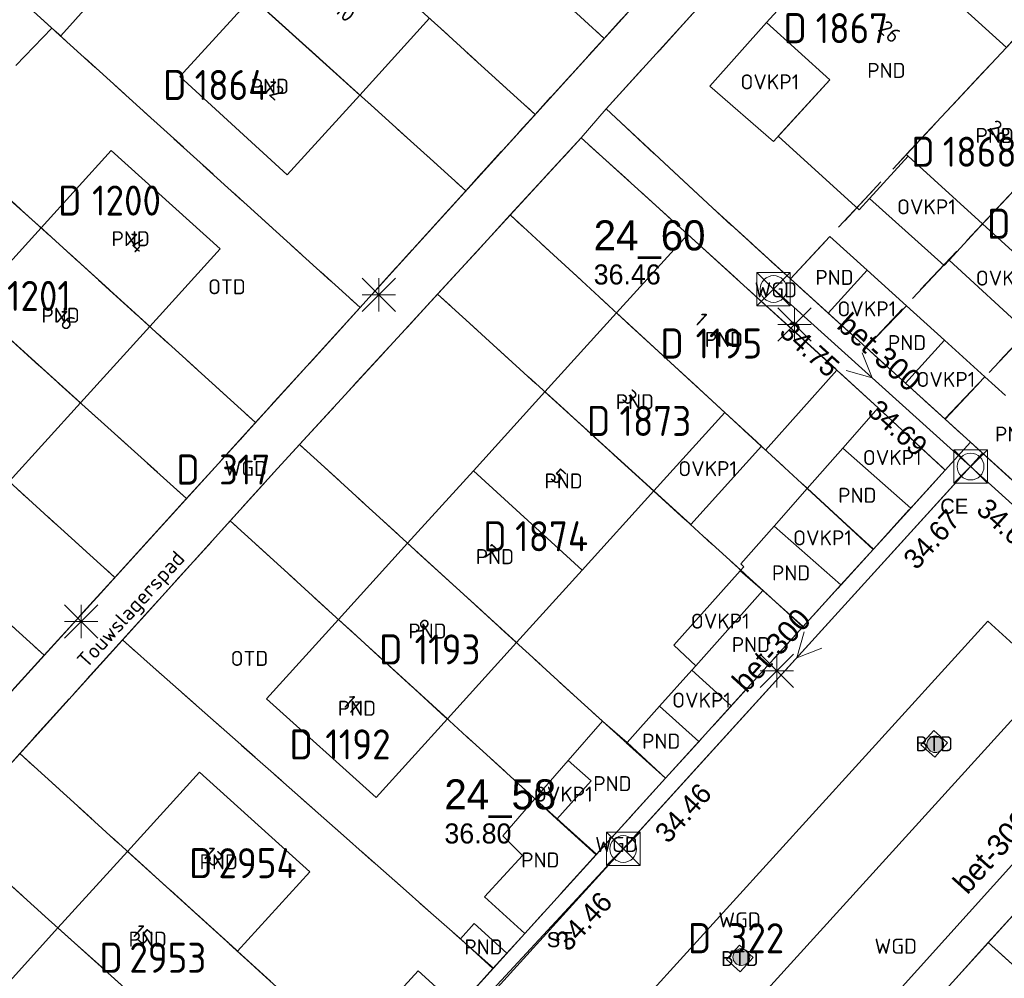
# Model space of a CAD drawing. Header units: metres. Extents: x 207644 to 210135, y 370459 to 373417.
# Tile 171 of 256: x 208717 to 208776, y 371855 to 371912. Entities that reach past the tile are written whole.
import ezdxf
from ezdxf.enums import TextEntityAlignment as Align

# ---------------------------------------------------------------- set-up
doc = ezdxf.new("R2010")
doc.units = ezdxf.units.M
doc.linetypes.add('HIDDEN2', pattern=[4.7625, 3.175, -1.5875])
for name, color, linetype in [('BTD', 7, 'Continuous'), ('CON_BxH300x300mm', 7, 'Continuous'), ('DMM_BxH300x300mm', 7, 'Continuous'), ('GB', 1, 'Continuous'), ('GB07', 1, 'Continuous'), ('GB11', 1, 'Continuous'), ('INV_BxH300x300mm', 7, 'Continuous'), ('KAD_perceelnummer', 212, 'Continuous'), ('KAD_sectie', 212, 'Continuous'), ('KAD_Vastgesteld_Perceel', 212, 'Continuous'), ('KO_INSPECTIE', 7, 'Continuous'), ('NAR', 7, 'Continuous'), ('NLV_inspectieput', 7, 'Continuous'), ('NNR_inspectieput', 7, 'Continuous'), ('NOD_inspectieput', 7, 'Continuous'), ('ORL', 7, 'Continuous'), ('OTD', 7, 'Continuous'), ('OVKP1', 7, 'Continuous'), ('PIJL', 7, 'Continuous'), ('PND', 7, 'Continuous'), ('WGD', 7, 'Continuous')]:
    doc.layers.add(name, color=color, linetype=linetype)
for name, color, linetype, lineweight in [('GMV', 7, 'Continuous', 25), ('GP1', 7, 'Continuous', 30), ('Q21_lantaarnpaal', 1, 'Continuous', 0), ('Q26_boom', 72, 'Continuous', 0), ('Q28_rioolput', 153, 'Continuous', 0)]:
    doc.layers.add(name, color=color, linetype=linetype, lineweight=lineweight)
doc.styles.add('ISO', font='isocpeur.ttf', dxfattribs={"height": 1})
doc.styles.add('ISOCP', font='ISOCP.shx', dxfattribs={"height": 1.8})

# ---------------------------------------------------------------- blocks, each defined once
blk = doc.blocks.new('ACMAP_ANN_TEMPLATE_Vastgesteld_Perceelnummer')
at = {"layer": 'KAD_perceelnummer', "style": 'ISOCP'}
blk.add_attdef('Perceelnummer', text='', height=1.8, dxfattribs=at).set_placement((0, 0), align=Align.MIDDLE)
at = {"layer": 'KAD_sectie', "style": 'ISOCP'}
blk.add_attdef('sectie', text='', height=1.8, dxfattribs=at).set_placement((-2.7, 0), align=Align.MIDDLE_RIGHT)
blk = doc.blocks.new('Q21')
for p, q in [((-1, 1), (0, 0)), ((0, 1), (0, 0)), ((0, 0), (1, 1)), ((-1, 0), (0, 0)), ((-1, -1), (0, 0)), ((0, 0), (1, 0)), ((0, 0), (0, -1)), ((0, 0), (1, -1))]:
    blk.add_line(p, q)
blk = doc.blocks.new('Q28')
at = {"linetype": 'Continuous'}
for p, q in [((-1, -1), (1, 1)), ((-1, 1), (1, -1))]:
    blk.add_line(p, q, dxfattribs=at)
blk.add_lwpolyline([(1, 1), (1, -1), (-1, -1), (-1, 1)], close=True)
blk = doc.blocks.new('Q26')
blk.add_hatch(color=256).paths.add_polyline_path([(-0.452, -0.01, 1), (0.548, -0.01, 1)])
blk.add_circle((0.048, -0.01), 0.5)

msp = doc.modelspace()

# ---------------------------------------------------------------- linework, layer by layer
at = {"layer": 'CON_BxH300x300mm', "color": 253, "linetype": 'Continuous', "lineweight": 13}
for points in [[(208773.79, 371885.67), (208761.99, 371896.31)], [(208752.99, 371862.77), (208773.79, 371885.67)], [(208773.79, 371885.67), (208786.99, 371873.71)], [(208786.99, 371873.71), (208766.24, 371850.68)], [(208731.59, 371839.69), (208752.99, 371862.77)]]:
    msp.add_lwpolyline(points, dxfattribs=at)
at = {"layer": 'GB', "color": 253, "linetype": 'Continuous', "lineweight": 13}
for points in [[(208761.566, 371912.279), (208766.654, 371917.87)], [(208771.114, 371915.163), (208775.932, 371910.778)], [(208730.742, 371913.777), (208726.44, 371909.03)], [(208737.214, 371907.922), (208741.393, 371912.521)], [(208765.352, 371908.832), (208761.566, 371912.279)], [(208726.44, 371909.03), (208732.871, 371903.143)], [(208762.276, 371905.453), (208765.352, 371908.832)], [(208732.871, 371903.143), (208737.214, 371907.922)], [(208767.12, 371901.044), (208762.276, 371905.453)], [(208718.129, 371899.972), (208722.324, 371904.594)], [(208722.324, 371904.594), (208728.858, 371898.717)], [(208770.044, 371904.261), (208767.741, 371901.728)], [(208770.044, 371904.261), (208774.503, 371900.209)], [(208767.741, 371901.728), (208767.12, 371901.044)], [(208779.217, 371895.926), (208774.503, 371900.209)], [(208713.959, 371895.378), (208718.129, 371899.972)], [(208752.591, 371894.879), (208756.852, 371899.577)], [(208756.852, 371899.577), (208765.789, 371891.451)], [(208765.369, 371899.454), (208767.6, 371897.431)], [(208728.858, 371898.717), (208724.635, 371894.061)], [(208762.999, 371896.921), (208765.266, 371894.862)], [(208748.299, 371890.147), (208752.591, 371894.879)], [(208720.486, 371889.488), (208724.635, 371894.061)], [(208767.533, 371892.802), (208769.887, 371890.663)], [(208761.517, 371886.661), (208765.789, 371891.451)], [(208744.015, 371885.424), (208748.299, 371890.147)], [(208716.212, 371884.776), (208720.486, 371889.488)], [(208754.814, 371884.211), (208759.07, 371888.914)], [(208772.241, 371888.524), (208773.777, 371887.128)], [(208773.777, 371887.128), (208774.505, 371886.468)], [(208764.006, 371884.369), (208766.13, 371886.781)], [(208776.747, 371884.432), (208774.505, 371886.468)], [(208740.077, 371881.083), (208744.015, 371885.424)], [(208750.528, 371879.476), (208754.814, 371884.211)], [(208767.95, 371880.704), (208770.207, 371883.191)], [(208760.034, 371879.858), (208762.02, 371882.113)], [(208735.935, 371876.516), (208740.077, 371881.083)], [(208746.594, 371875.129), (208750.528, 371879.476)], [(208763.762, 371876.089), (208766.027, 371878.585)], [(208731.627, 371871.767), (208735.935, 371876.516)], [(208759.452, 371871.34), (208763.762, 371876.089)], [(208742.458, 371870.559), (208746.594, 371875.129)], [(208738.198, 371865.852), (208731.627, 371871.767)], [(208742.458, 371870.559), (208738.198, 371865.852)], [(208755.525, 371867.012), (208757.523, 371869.214)], [(208727.61, 371867.371), (208723.304, 371862.629)], [(208734.227, 371861.403), (208727.61, 371867.371)], [(208751.361, 371862.424), (208755.525, 371867.012)], [(208719.141, 371858.045), (208723.304, 371862.629)], [(208746.954, 371862.388), (208744.691, 371859.895)], [(208751.361, 371862.424), (208747.09, 371857.717)], [(208729.886, 371856.651), (208734.227, 371861.403)], [(208744.691, 371859.895), (208747.09, 371857.717)], [(208714.962, 371853.443), (208719.141, 371858.045)], [(208731.878, 371854.831), (208729.886, 371856.651)]]:
    msp.add_lwpolyline(points, dxfattribs=at)
at = {"layer": 'GB07', "color": 253, "linetype": 'Continuous', "lineweight": 13}
for points in [[(208730.742, 371913.777), (208737.214, 371907.922)], [(208718.768, 371911.938), (208717.892, 371912.733)], [(208769.94, 371904.355), (208775.932, 371910.778)], [(208780.521, 371906.603), (208774.503, 371900.209)], [(208770.044, 371904.261), (208769.94, 371904.355)], [(208718.129, 371899.972), (208724.635, 371894.061)], [(208720.486, 371889.488), (208713.959, 371895.378)], [(208769.958, 371895.294), (208767.533, 371892.802)], [(208752.591, 371894.879), (208759.07, 371888.914)], [(208774.646, 371891.046), (208772.241, 371888.524)], [(208748.299, 371890.147), (208754.814, 371884.211)], [(208759.07, 371888.914), (208761.517, 371886.661)], [(208750.528, 371879.476), (208744.015, 371885.424)], [(208767.95, 371880.704), (208764.006, 371884.369)], [(208746.594, 371875.129), (208740.077, 371881.083)], [(208761.342, 371878.242), (208760, 371879.436)], [(208763.762, 371876.089), (208761.342, 371878.242)], [(208742.458, 371870.559), (208735.935, 371876.516)], [(208759.452, 371871.34), (208757.093, 371873.481)], [(208755.525, 371867.012), (208753.234, 371869.157)], [(208749.021, 371864.563), (208747.701, 371865.769)], [(208751.361, 371862.424), (208749.021, 371864.563)], [(208729.886, 371856.651), (208723.304, 371862.629)], [(208725.731, 371852.104), (208719.141, 371858.045)]]:
    msp.add_lwpolyline(points, dxfattribs=at)
at = {"layer": 'GB11', "color": 253, "linetype": 'Continuous', "lineweight": 13}
for points in [[(208716.616, 371909.696), (208718.768, 371911.938)], [(208762.999, 371896.921), (208765.369, 371899.454)], [(208765.266, 371894.862), (208767.6, 371897.431)], [(208769.958, 371895.294), (208772.227, 371893.238)], [(208769.887, 371890.663), (208772.227, 371893.238)], [(208774.646, 371891.046), (208775.887, 371889.921)], [(208766.13, 371886.781), (208770.207, 371883.191)], [(208762.02, 371882.113), (208766.027, 371878.585)], [(208760, 371879.436), (208760.216, 371879.678)], [(208760.216, 371879.678), (208760.034, 371879.858)], [(208757.332, 371873.749), (208761.342, 371878.242)], [(208757.093, 371873.481), (208757.332, 371873.749)], [(208753.234, 371869.157), (208755.163, 371871.319)], [(208755.163, 371871.319), (208757.523, 371869.214)], [(208749.7, 371868.07), (208751.753, 371870.434)], [(208751.753, 371870.434), (208753.234, 371869.157)], [(208749.021, 371864.563), (208751.066, 371866.848), (208749.7, 371868.07)], [(208747.701, 371865.769), (208745.783, 371863.56)], [(208745.783, 371863.56), (208746.954, 371862.388)], [(208746.011, 371856.522), (208744.069, 371858.297), (208743.24, 371857.391), (208745.182, 371855.615)]]:
    msp.add_lwpolyline(points, dxfattribs=at)
at = {"layer": 'GMV', "color": 253, "linetype": 'Continuous', "lineweight": 13}
for points in [[(208710.053, 371865.277), (208767.847, 371928.955)], [(208761.348, 371917.438), (208751.973, 371907.094)], [(208751.973, 371907.094), (208750.469, 371905.369)], [(208751.973, 371907.094), (208758.332, 371901.162)], [(208750.469, 371905.369), (208732.281, 371885.551)], [(208756.852, 371899.577), (208750.469, 371905.369)], [(208758.332, 371901.162), (208762.999, 371896.921)], [(208765.266, 371894.862), (208767.533, 371892.802)], [(208765.789, 371891.451), (208768.255, 371889.193)], [(208769.887, 371890.663), (208772.241, 371888.524)], [(208772.265, 371885.459), (208768.255, 371889.193)], [(208772.265, 371885.459), (208773.777, 371887.128)], [(208732.294, 371839.95), (208774.505, 371886.468)], [(208732.281, 371885.551), (208692.957, 371842.04)], [(208770.207, 371883.191), (208772.265, 371885.459)], [(208766.027, 371878.585), (208767.95, 371880.704)], [(208741.356, 371839.554), (208774.817, 371876.416)], [(208774.817, 371876.416), (208778.554, 371873.023)], [(208778.554, 371873.023), (208745.094, 371836.161)], [(208757.523, 371869.214), (208759.452, 371871.34)], [(208770.816, 371869.007), (208771.59, 371869.874)], [(208771.59, 371869.874), (208772.416, 371869.137)], [(208771.642, 371868.27), (208770.816, 371869.007)], [(208772.416, 371869.137), (208771.642, 371868.27)], [(208776.72, 371859.231), (208772.708, 371854.8)], [(208746.011, 371856.522), (208747.09, 371857.717)], [(208759.172, 371856.142), (208759.946, 371857.009)], [(208759.946, 371857.009), (208760.772, 371856.272)], [(208745.182, 371855.615), (208746.011, 371856.522)], [(208759.998, 371855.405), (208759.172, 371856.142)], [(208760.772, 371856.272), (208759.998, 371855.405)], [(208743.099, 371853.295), (208745.182, 371855.615)]]:
    msp.add_lwpolyline(points, dxfattribs=at)
at = {"layer": 'GP1', "color": 253, "linetype": 'Continuous', "lineweight": 13}
for points in [[(208719.31, 371911.469), (208723.708, 371916.376)], [(208718.768, 371911.938), (208719.31, 371911.469)], [(208758.182, 371908.46), (208761.566, 371912.279)], [(208761.989, 371905.138), (208758.182, 371908.46)], [(208765.352, 371908.832), (208761.989, 371905.138)], [(208715.921, 371901.939), (208718.129, 371899.972)], [(208772.504, 371898.035), (208772.21, 371897.715), (208767.741, 371901.728)], [(208772.504, 371898.035), (208774.503, 371900.209)], [(208777.244, 371893.676), (208772.504, 371898.035)], [(208767.6, 371897.431), (208769.958, 371895.294)], [(208772.227, 371893.238), (208774.646, 371891.046)], [(208761.272, 371886.886), (208759.07, 371888.914)], [(208766.13, 371886.781), (208768.255, 371889.193)], [(208757.034, 371882.202), (208761.272, 371886.886)], [(208754.814, 371884.211), (208757.034, 371882.202)], [(208762.02, 371882.113), (208764.006, 371884.369)], [(208756.028, 371874.967), (208760, 371879.436)], [(208757.332, 371873.749), (208756.028, 371874.967)], [(208755.163, 371871.319), (208757.093, 371873.481)], [(208747.701, 371865.769), (208749.7, 371868.07)], [(208738.606, 371853.168), (208740.703, 371855.476)], [(208740.703, 371855.476), (208743.099, 371853.295)]]:
    msp.add_lwpolyline(points, dxfattribs=at)
at = {"layer": 'KAD_Vastgesteld_Perceel', "color": 253, "linetype": 'HIDDEN2', "lineweight": 13}
for points in [[(208756.075, 371915.984), (208751.839, 371911.317), (208730.19, 371931.102), (208734.443, 371935.788), (208756.075, 371915.984)], [(208726.033, 371926.522), (208730.19, 371931.102), (208751.839, 371911.317), (208747.708, 371906.765), (208726.033, 371926.522)], [(208781.046, 371916.26), (208763.003, 371896.918), (208758.332, 371901.162), (208751.973, 371907.094), (208769.964, 371926.946), (208781.046, 371916.26)], [(208726.033, 371926.522), (208747.708, 371906.765), (208743.554, 371902.187), (208721.804, 371921.862), (208726.033, 371926.522)], [(208743.554, 371902.187), (208737.232, 371895.197), (208715.493, 371914.908), (208721.804, 371921.862), (208743.554, 371902.187)], [(208767.534, 371892.803), (208763.003, 371896.918), (208781.046, 371916.26), (208785.534, 371911.931), (208767.534, 371892.803)], [(208730.972, 371888.305), (208709.254, 371908.034), (208715.493, 371914.908), (208737.232, 371895.197), (208730.972, 371888.305)], [(208772.266, 371888.505), (208767.534, 371892.803), (208785.534, 371911.931), (208790.092, 371907.536), (208772.266, 371888.505)], [(208730.972, 371888.305), (208726.839, 371883.755), (208705.058, 371903.411), (208709.254, 371908.034), (208730.972, 371888.305)], [(208776.749, 371884.434), (208772.266, 371888.505), (208790.092, 371907.536), (208794.509, 371903.276), (208776.749, 371884.434)], [(208756.852, 371899.577), (208763.37, 371893.665), (208768.255, 371889.193), (208772.265, 371885.459), (208767.967, 371880.722), (208746.223, 371900.743), (208750.469, 371905.369), (208756.852, 371899.577)], [(208726.839, 371883.755), (208722.553, 371879.037), (208700.803, 371898.722), (208705.058, 371903.411), (208726.839, 371883.755)], [(208767.967, 371880.722), (208763.748, 371876.073), (208741.873, 371896.002), (208746.223, 371900.743), (208767.967, 371880.722)], [(208722.553, 371879.037), (208718.315, 371874.372), (208696.629, 371894.124), (208700.803, 371898.722), (208722.553, 371879.037)], [(208763.748, 371876.073), (208755.516, 371867.002), (208751.526, 371870.624), (208733.606, 371886.995), (208741.873, 371896.002), (208763.748, 371876.073)], [(208718.315, 371874.372), (208714.085, 371869.699), (208692.322, 371889.415), (208696.629, 371894.124), (208718.315, 371874.372)], [(208755.516, 371867.002), (208751.388, 371862.453), (208748.991, 371864.608), (208747.404, 371866.043), (208729.46, 371882.429), (208732.281, 371885.551), (208733.606, 371886.995), (208751.526, 371870.624), (208755.516, 371867.002)], [(208723.005, 371875.287), (208729.46, 371882.429), (208747.404, 371866.043), (208748.991, 371864.608), (208751.388, 371862.453), (208747.09, 371857.717), (208745.212, 371855.636), (208723.005, 371875.287)], [(208723.005, 371875.287), (208745.212, 371855.636), (208743.099, 371853.295), (208738.796, 371848.559), (208716.856, 371868.484), (208723.005, 371875.287)], [(208712.683, 371863.866), (208716.856, 371868.484), (208738.796, 371848.559), (208734.685, 371844.033), (208712.683, 371863.866)], [(208708.522, 371859.262), (208712.683, 371863.866), (208734.685, 371844.033), (208730.488, 371839.413), (208708.522, 371859.262)], [(208781.029, 371863.992), (208800.78, 371846.28), (208794.466, 371839.323), (208774.851, 371857.167), (208776.72, 371859.231), (208781.029, 371863.992)], [(208774.851, 371857.167), (208794.466, 371839.323), (208788.064, 371832.269), (208768.55, 371850.218), (208772.708, 371854.8), (208774.851, 371857.167)]]:
    msp.add_lwpolyline(points, close=True, dxfattribs=at)
for points in [[(208769.964, 371926.946), (208751.973, 371907.094), (208750.469, 371905.369), (208746.223, 371900.743), (208741.873, 371896.002), (208733.606, 371886.995), (208732.281, 371885.551), (208729.46, 371882.429), (208723.005, 371875.287), (208716.856, 371868.484), (208712.683, 371863.866), (208708.522, 371859.262), (208704.361, 371854.658)], [(208690.808, 371844.091), (208708.686, 371863.82), (208710.053, 371865.277), (208710.053, 371865.277), (208714.085, 371869.699), (208718.315, 371874.372), (208722.553, 371879.037), (208726.839, 371883.755), (208730.972, 371888.305), (208737.232, 371895.197), (208743.554, 371902.187), (208747.708, 371906.765), (208751.839, 371911.317), (208756.075, 371915.984)], [(208743.099, 371853.295), (208745.212, 371855.636), (208747.09, 371857.717), (208751.388, 371862.453), (208755.516, 371867.002), (208763.748, 371876.073), (208767.967, 371880.722), (208772.265, 371885.459), (208768.255, 371889.193), (208763.37, 371893.665), (208756.852, 371899.577), (208750.469, 371905.369), (208751.973, 371907.094), (208758.332, 371901.162), (208763.003, 371896.918), (208767.534, 371892.803), (208772.266, 371888.505), (208776.749, 371884.434)], [(208776.72, 371859.231), (208774.851, 371857.167), (208772.708, 371854.8)]]:
    msp.add_lwpolyline(points, dxfattribs=at)
at = {"layer": 'NOD_inspectieput', "color": 253, "lineweight": 13}
for centre in [(208761.99, 371896.31), (208773.79, 371885.67), (208752.99, 371862.77)]:
    msp.add_circle(centre, 0.8, dxfattribs=at)
at = {"layer": 'PIJL', "color": 253, "lineweight": 13}
for points in [[(208767.3, 371892.49), (208767.89, 371890.99), (208766.34, 371891.42)], [(208763.83, 371875.77), (208763.39, 371874.22), (208764.89, 371874.8)]]:
    msp.add_lwpolyline(points, dxfattribs=at)

# ---------------------------------------------------------------- block references
at = {"layer": 'KAD_Vastgesteld_Perceel', "color": 253, "linetype": 'HIDDEN2', "lineweight": 13}
ref = msp.add_blockref('ACMAP_ANN_TEMPLATE_Vastgesteld_Perceelnummer', (208766.683, 371911.932), dxfattribs=at)
ref.add_attrib('Perceelnummer', '1867', dxfattribs={"layer": 'KAD_perceelnummer', "lineweight": 13, "height": 1.8, "style": 'ISOCP'}).set_placement((208766.683, 371911.932), align=Align.MIDDLE)
ref.add_attrib('sectie', 'D', dxfattribs={"layer": 'KAD_sectie', "lineweight": 13, "height": 1.8, "style": 'ISOCP'}).set_placement((208763.983, 371911.932), align=Align.MIDDLE_RIGHT)
ref = msp.add_blockref('ACMAP_ANN_TEMPLATE_Vastgesteld_Perceelnummer', (208729.535, 371908.53), dxfattribs=at)
ref.add_attrib('Perceelnummer', '1864', dxfattribs={"layer": 'KAD_perceelnummer', "lineweight": 13, "height": 1.8, "style": 'ISOCP'}).set_placement((208729.535, 371908.53), align=Align.MIDDLE)
ref.add_attrib('sectie', 'D', dxfattribs={"layer": 'KAD_sectie', "lineweight": 13, "height": 1.8, "style": 'ISOCP'}).set_placement((208726.835, 371908.53), align=Align.MIDDLE_RIGHT)
ref = msp.add_blockref('ACMAP_ANN_TEMPLATE_Vastgesteld_Perceelnummer', (208774.338, 371904.532), dxfattribs=at)
ref.add_attrib('Perceelnummer', '1868', dxfattribs={"layer": 'KAD_perceelnummer', "lineweight": 13, "height": 1.8, "style": 'ISOCP'}).set_placement((208774.338, 371904.532), align=Align.MIDDLE)
ref.add_attrib('sectie', 'D', dxfattribs={"layer": 'KAD_sectie', "lineweight": 13, "height": 1.8, "style": 'ISOCP'}).set_placement((208771.638, 371904.532), align=Align.MIDDLE_RIGHT)
ref = msp.add_blockref('ACMAP_ANN_TEMPLATE_Vastgesteld_Perceelnummer', (208723.246, 371901.606), dxfattribs=at)
ref.add_attrib('Perceelnummer', '1200', dxfattribs={"layer": 'KAD_perceelnummer', "lineweight": 13, "height": 1.8, "style": 'ISOCP'}).set_placement((208723.246, 371901.606), align=Align.MIDDLE)
ref.add_attrib('sectie', 'D', dxfattribs={"layer": 'KAD_sectie', "lineweight": 13, "height": 1.8, "style": 'ISOCP'}).set_placement((208720.546, 371901.606), align=Align.MIDDLE_RIGHT)
ref = msp.add_blockref('ACMAP_ANN_TEMPLATE_Vastgesteld_Perceelnummer', (208778.875, 371900.218), dxfattribs=at)
ref.add_attrib('Perceelnummer', '1869', dxfattribs={"layer": 'KAD_perceelnummer', "lineweight": 13, "height": 1.8, "style": 'ISOCP'}).set_placement((208778.875, 371900.218), align=Align.MIDDLE)
ref.add_attrib('sectie', 'D', dxfattribs={"layer": 'KAD_sectie', "lineweight": 13, "height": 1.8, "style": 'ISOCP'}).set_placement((208776.175, 371900.218), align=Align.MIDDLE_RIGHT)
ref = msp.add_blockref('ACMAP_ANN_TEMPLATE_Vastgesteld_Perceelnummer', (208718.002, 371895.895), dxfattribs=at)
ref.add_attrib('Perceelnummer', '1201', dxfattribs={"layer": 'KAD_perceelnummer', "lineweight": 13, "height": 1.8, "style": 'ISOCP'}).set_placement((208718.002, 371895.895), align=Align.MIDDLE)
ref.add_attrib('sectie', 'D', dxfattribs={"layer": 'KAD_sectie', "lineweight": 13, "height": 1.8, "style": 'ISOCP'}).set_placement((208715.302, 371895.895), align=Align.MIDDLE_RIGHT)
ref = msp.add_blockref('ACMAP_ANN_TEMPLATE_Vastgesteld_Perceelnummer', (208759.315, 371893.046), dxfattribs=at)
ref.add_attrib('Perceelnummer', '1195', dxfattribs={"layer": 'KAD_perceelnummer', "lineweight": 13, "height": 1.8, "style": 'ISOCP'}).set_placement((208759.315, 371893.046), align=Align.MIDDLE)
ref.add_attrib('sectie', 'D', dxfattribs={"layer": 'KAD_sectie', "lineweight": 13, "height": 1.8, "style": 'ISOCP'}).set_placement((208756.615, 371893.046), align=Align.MIDDLE_RIGHT)
ref = msp.add_blockref('ACMAP_ANN_TEMPLATE_Vastgesteld_Perceelnummer', (208754.914, 371888.408), dxfattribs=at)
ref.add_attrib('Perceelnummer', '1873', dxfattribs={"layer": 'KAD_perceelnummer', "lineweight": 13, "height": 1.8, "style": 'ISOCP'}).set_placement((208754.914, 371888.408), align=Align.MIDDLE)
ref.add_attrib('sectie', 'D', dxfattribs={"layer": 'KAD_sectie', "lineweight": 13, "height": 1.8, "style": 'ISOCP'}).set_placement((208752.214, 371888.408), align=Align.MIDDLE_RIGHT)
ref = msp.add_blockref('ACMAP_ANN_TEMPLATE_Vastgesteld_Perceelnummer', (208730.327, 371885.498), dxfattribs=at)
ref.add_attrib('Perceelnummer', '317', dxfattribs={"layer": 'KAD_perceelnummer', "lineweight": 13, "height": 1.8, "style": 'ISOCP'}).set_placement((208730.327, 371885.498), align=Align.MIDDLE)
ref.add_attrib('sectie', 'D', dxfattribs={"layer": 'KAD_sectie', "lineweight": 13, "height": 1.8, "style": 'ISOCP'}).set_placement((208727.627, 371885.498), align=Align.MIDDLE_RIGHT)
ref = msp.add_blockref('ACMAP_ANN_TEMPLATE_Vastgesteld_Perceelnummer', (208748.704, 371881.502), dxfattribs=at)
ref.add_attrib('Perceelnummer', '1874', dxfattribs={"layer": 'KAD_perceelnummer', "lineweight": 13, "height": 1.8, "style": 'ISOCP'}).set_placement((208748.704, 371881.502), align=Align.MIDDLE)
ref.add_attrib('sectie', 'D', dxfattribs={"layer": 'KAD_sectie', "lineweight": 13, "height": 1.8, "style": 'ISOCP'}).set_placement((208746.004, 371881.502), align=Align.MIDDLE_RIGHT)
ref = msp.add_blockref('ACMAP_ANN_TEMPLATE_Vastgesteld_Perceelnummer', (208742.468, 371874.724), dxfattribs=at)
ref.add_attrib('Perceelnummer', '1193', dxfattribs={"layer": 'KAD_perceelnummer', "lineweight": 13, "height": 1.8, "style": 'ISOCP'}).set_placement((208742.468, 371874.724), align=Align.MIDDLE)
ref.add_attrib('sectie', 'D', dxfattribs={"layer": 'KAD_sectie', "lineweight": 13, "height": 1.8, "style": 'ISOCP'}).set_placement((208739.768, 371874.724), align=Align.MIDDLE_RIGHT)
ref = msp.add_blockref('ACMAP_ANN_TEMPLATE_Vastgesteld_Perceelnummer', (208737.102, 371869.033), dxfattribs=at)
ref.add_attrib('Perceelnummer', '1192', dxfattribs={"layer": 'KAD_perceelnummer', "lineweight": 13, "height": 1.8, "style": 'ISOCP'}).set_placement((208737.102, 371869.033), align=Align.MIDDLE)
ref.add_attrib('sectie', 'D', dxfattribs={"layer": 'KAD_sectie', "lineweight": 13, "height": 1.8, "style": 'ISOCP'}).set_placement((208734.402, 371869.033), align=Align.MIDDLE_RIGHT)
ref = msp.add_blockref('ACMAP_ANN_TEMPLATE_Vastgesteld_Perceelnummer', (208731.094, 371861.923), dxfattribs=at)
ref.add_attrib('Perceelnummer', '2954', dxfattribs={"layer": 'KAD_perceelnummer', "lineweight": 13, "height": 1.8, "style": 'ISOCP'}).set_placement((208731.094, 371861.923), align=Align.MIDDLE)
ref.add_attrib('sectie', 'D', dxfattribs={"layer": 'KAD_sectie', "lineweight": 13, "height": 1.8, "style": 'ISOCP'}).set_placement((208728.394, 371861.923), align=Align.MIDDLE_RIGHT)
ref = msp.add_blockref('ACMAP_ANN_TEMPLATE_Vastgesteld_Perceelnummer', (208760.958, 371857.428), dxfattribs=at)
ref.add_attrib('Perceelnummer', '322', dxfattribs={"layer": 'KAD_perceelnummer', "lineweight": 13, "height": 1.8, "style": 'ISOCP'}).set_placement((208760.958, 371857.428), align=Align.MIDDLE)
ref.add_attrib('sectie', 'D', dxfattribs={"layer": 'KAD_sectie', "lineweight": 13, "height": 1.8, "style": 'ISOCP'}).set_placement((208758.258, 371857.428), align=Align.MIDDLE_RIGHT)
ref = msp.add_blockref('ACMAP_ANN_TEMPLATE_Vastgesteld_Perceelnummer', (208725.72, 371856.259), dxfattribs=at)
ref.add_attrib('Perceelnummer', '2953', dxfattribs={"layer": 'KAD_perceelnummer', "lineweight": 13, "height": 1.8, "style": 'ISOCP'}).set_placement((208725.72, 371856.259), align=Align.MIDDLE)
ref.add_attrib('sectie', 'D', dxfattribs={"layer": 'KAD_sectie', "lineweight": 13, "height": 1.8, "style": 'ISOCP'}).set_placement((208723.02, 371856.259), align=Align.MIDDLE_RIGHT)
at = {"layer": 'Q21_lantaarnpaal', "color": 253}
for p in [(208738.361, 371895.954), (208763.239, 371894.19), (208720.535, 371876.401), (208762.189, 371873.444)]:
    msp.add_blockref('Q21', p, dxfattribs=at)
at = {"layer": 'Q26_boom', "color": 253}
for p in [(208771.629, 371869.051), (208760.013, 371856.302)]:
    msp.add_blockref('Q26', p, dxfattribs=at)
at = {"layer": 'Q28_rioolput', "color": 253}
for p in [(208761.988, 371896.305), (208773.793, 371885.67), (208752.994, 371862.771)]:
    msp.add_blockref('Q28', p, dxfattribs=at)

# ---------------------------------------------------------------- texts
at = {"layer": 'BTD', "color": 253, "linetype": 'Continuous', "lineweight": 13, "style": 'ISO'}
for p in [(208771.616, 371869.072), (208759.972, 371856.207)]:
    msp.add_text('BTD', height=0.9, dxfattribs=at).set_placement(p, align=Align.MIDDLE_CENTER)
at = {"layer": 'DMM_BxH300x300mm', "color": 253, "lineweight": 13}
for rotation, p in [(317.96, (208765.71, 371894.02)), (47.75, (208760.36, 371872.06)), (47.98, (208773.59, 371859.99))]:
    msp.add_text('bet-300', height=1.3, rotation=rotation, dxfattribs=at).set_placement(p)
at = {"layer": 'INV_BxH300x300mm', "color": 253, "lineweight": 13}
for s, rotation, p in [('34.75', 317.96, (208762.27, 371893.63)), ('34.69', 317.96, (208767.53, 371888.89)), ('34.69', 317.82, (208774.06, 371882.99)), ('34.67', 47.75, (208770.55, 371879.43)), ('34.46', 47.75, (208755.67, 371863.04)), ('34.46', 47.16, (208749.69, 371856.56))]:
    msp.add_text(s, height=1.2, rotation=rotation, dxfattribs=at).set_placement(p)
at = {"layer": 'KO_INSPECTIE', "color": 253, "lineweight": 13}
for s, p in [('CE', (208771.97, 371882.85)), ('ST', (208748.41, 371856.89))]:
    msp.add_text(s, height=0.9, dxfattribs=at).set_placement(p)
at = {"layer": 'NAR', "color": 253, "linetype": 'Continuous', "lineweight": 13, "style": 'ISO'}
for s, rotation, p in [('10', 317.8, (208736.346, 371912.915)), ('26', 317.7, (208768.951, 371911.723)), ('12', 317.7, (208732.083, 371908.223)), ('28', 317, (208775.499, 371905.765)), ('14', 317.8, (208723.784, 371899.077)), ('16', 317.8, (208719.592, 371894.456)), ('1', 317.8, (208757.655, 371894.508)), ('3', 317.7, (208753.402, 371889.82)), ('5', 317.7, (208749.111, 371885.088)), ('7', 317.6, (208745, 371880.556)), ('9', 317.6, (208740.96, 371876.103)), ('11', 317.8, (208736.744, 371871.455)), ('13', 317.8, (208728.423, 371862.317)), ('15', 317.8, (208724.189, 371857.654))]:
    msp.add_text(s, height=0.9, rotation=rotation, dxfattribs=at).set_placement(p, align=Align.MIDDLE_CENTER)
at = {"layer": 'NLV_inspectieput', "color": 253, "lineweight": 13}
for s, p in [('36.46', (208751.22, 371896.58)), ('36.80', (208742.28, 371863.1))]:
    msp.add_text(s, height=1.2, dxfattribs=at).set_placement(p)
at = {"layer": 'NNR_inspectieput', "color": 253, "lineweight": 13}
for s, p in [('24_60', (208751.22, 371898.62)), ('24_58', (208742.28, 371865.14))]:
    msp.add_text(s, height=1.8, dxfattribs=at).set_placement(p)
at = {"layer": 'ORL', "color": 253, "linetype": 'Continuous', "lineweight": 13, "style": 'ISO'}
msp.add_text('Touwslagerspad', height=0.9, rotation=47.9, dxfattribs=at).set_placement((208723.499, 371877.137), align=Align.MIDDLE_CENTER)
at = {"layer": 'OTD', "color": 253, "linetype": 'Continuous', "lineweight": 13, "style": 'ISO'}
for p in [(208729.255, 371896.444), (208730.606, 371874.184)]:
    msp.add_text('OTD', height=0.9, dxfattribs=at).set_placement(p, align=Align.MIDDLE_CENTER)
at = {"layer": 'OVKP1', "color": 253, "linetype": 'Continuous', "lineweight": 13, "style": 'ISO'}
for p in [(208761.767, 371908.714), (208771.145, 371901.23), (208775.861, 371896.962), (208767.576, 371895.119), (208772.309, 371890.894), (208769.096, 371886.215), (208758.043, 371885.548), (208764.921, 371881.404), (208758.796, 371876.415), (208757.678, 371871.686), (208749.399, 371866.054)]:
    msp.add_text('OVKP1', height=0.9, dxfattribs=at).set_placement(p, align=Align.MIDDLE_CENTER)
at = {"layer": 'PND', "color": 253, "linetype": 'Continuous', "lineweight": 13, "style": 'ISO'}
for p in [(208768.749, 371909.4), (208731.827, 371908.447), (208775.231, 371905.505), (208723.494, 371899.32), (208765.639, 371897.004), (208719.297, 371894.736), (208759.02, 371893.286), (208769.985, 371893.097), (208753.685, 371889.556), (208776.397, 371887.619), (208749.415, 371884.811), (208767.007, 371883.952), (208745.303, 371880.278), (208763.041, 371879.306), (208741.265, 371875.823), (208760.636, 371875.01), (208737.043, 371871.198), (208755.267, 371869.225), (208752.341, 371866.683), (208728.766, 371861.998), (208748.026, 371862.111), (208724.514, 371857.366), (208744.62, 371856.903)]:
    msp.add_text('PND', height=0.9, dxfattribs=at).set_placement(p, align=Align.MIDDLE_CENTER)
at = {"layer": 'WGD', "color": 253, "linetype": 'Continuous', "lineweight": 13, "style": 'ISO'}
for p in [(208762.123, 371896.257), (208730.386, 371885.567), (208752.583, 371863.04), (208759.955, 371858.522), (208769.309, 371856.947)]:
    msp.add_text('WGD', height=0.9, dxfattribs=at).set_placement(p, align=Align.MIDDLE_CENTER)

doc.saveas('drawing.dxf')
